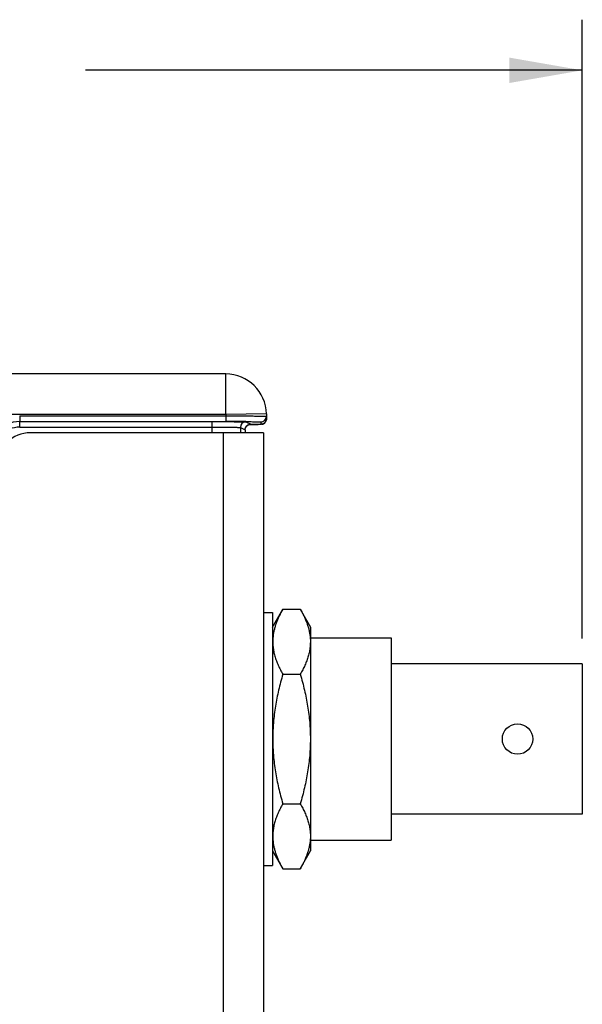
# Model space of a CAD drawing. Header units: inches. Extents: x 0 to 22, y 0 to 17.
# Tile 5 of 23: x 9.3 to 10.7, y 7.7 to 10.1. Entities that reach past the tile are written whole.
import ezdxf

# ---------------------------------------------------------------- set-up
doc = ezdxf.new("R2010")
doc.units = ezdxf.units.IN
doc.header["$LTSCALE"] = 1.21
doc.header["$MEASUREMENT"] = 0
doc.layers.get('0').update_dxf_attribs({"linetype": 'CONTINUOUS'})
doc.layers.add('DIMENSIONS', color=7, linetype='CONTINUOUS')
doc.styles.get("Standard").update_dxf_attribs({"font": 'txt', "width": 0.8})
doc.dimstyles.new('DIMSTYLE_1', dxfattribs={"dimtxt": 0.125, "dimasz": 0.18, "dimexe": 0.125, "dimexo": 0.0625, "dimgap": 0.0625, "dimtad": 0, "dimtih": 1, "dimtoh": 1, "dimzin": 4, "dimdsep": 46, "dimtxsty": 'STANDARD', "dimblk": '_FILLED', "dimblk1": '_FILLED', "dimblk2": '_FILLED', "dimcen": 0.09, "dimadec": 0, "dimazin": 0, "dimtp": 0.001, "dimtm": 0.001, "dimtfac": 1, "dimtofl": 0, "dimtmove": 0, "dimatfit": 3, "dimldrblk": '_FILLED', "dimfxl": 1, "dimtolj": 1, "dimtzin": 4, "dimarcsym": 0})

# ---------------------------------------------------------------- blocks, each defined once
blk = doc.blocks.new('_FILLED')
at = {"color": 0, "linetype": 'BYBLOCK'}
blk.add_solid([(0, 0), (-1, 0.174), (-1, -0.174)], dxfattribs=at)
blk = doc.blocks.new('*D11')
at = {"layer": 'DIMENSIONS', "color": 2, "linetype": 'CONTINUOUS'}
for p, q in [((6.9971, 7.1277), (6.9971, 10.1243)), ((10.7001, 8.5959), (10.7001, 10.1243)), ((6.9971, 9.9993), (8.2236, 9.9993)), ((10.7001, 9.9993), (9.4736, 9.9993))]:
    blk.add_line(p, q, dxfattribs=at)
at = {"layer": 'DIMENSIONS', "color": 2, "linetype": 'CONTINUOUS', "xscale": 0.18, "yscale": 0.18, "zscale": 0.18, "rotation": 180}
blk.add_blockref('_FILLED', (6.9971, 9.9993), dxfattribs=at)
at = {"layer": 'DIMENSIONS', "color": 2, "linetype": 'CONTINUOUS', "xscale": 0.18, "yscale": 0.18, "zscale": 0.18}
blk.add_blockref('_FILLED', (10.7001, 9.9993), dxfattribs=at)
at = {"layer": 'DIMENSIONS', "color": 2, "linetype": 'CONTINUOUS', "insert": (8.8486, 10.0618), "char_height": 0.125, "width": 1.125, "attachment_point": 2, "line_spacing_factor": 0.9}
blk.add_mtext('3.70{\\Ftxt.shx;\\W1.000000;\\H0.125000; }[94.1]', dxfattribs=at)

msp = doc.modelspace()

# ---------------------------------------------------------------- linework, layer by layer
at = {"color": 7, "linetype": 'CONTINUOUS'}
for p, q in [((9.8198, 9.2493), (9.166, 9.2493)), ((9.8198, 9.1493), (9.8198, 9.2493)), ((9.8198, 9.1493), (9.1467, 9.1493)), ((9.3107, 9.1455), (9.3107, 9.1317)), ((9.3107, 9.1455), (9.8199, 9.1455)), ((9.9198, 9.1511), (9.8198, 9.1493)), ((9.8198, 9.1493), (9.8199, 9.1455)), ((9.8199, 9.1455), (9.8199, 9.1317)), ((9.9198, 9.1511), (9.92, 9.1389)), ((9.3107, 9.1317), (9.8199, 9.1317)), ((9.3108, 9.1179), (9.3108, 9.1317)), ((9.7857, 9.1043), (9.7857, 9.1317)), ((9.8694, 9.131), (9.8811, 9.1251)), ((9.8695, 9.1316), (9.8707, 9.1316)), ((9.8766, 9.1243), (9.8887, 9.1244)), ((9.8796, 9.1243), (9.8768, 9.1243)), ((9.8811, 9.1251), (9.8793, 9.1249)), ((9.881, 9.1243), (9.8796, 9.1243)), ((9.8887, 9.1244), (9.8962, 9.1245)), ((9.8962, 9.1245), (9.9, 9.1246)), ((9.9061, 9.131), (9.9062, 9.1249)), ((9.3108, 9.1179), (9.7857, 9.1179)), ((9.8557, 9.1172), (9.8557, 9.1043)), ((9.8557, 9.1172), (9.8674, 9.1113)), ((9.8674, 9.1113), (9.8674, 9.1043)), ((9.8674, 9.1113), (9.8674, 9.1113)), ((9.9131, 8.6603), (9.9351, 8.6603)), ((9.9351, 8.6243), (9.9604, 8.6682)), ((9.9351, 8.6603), (9.9351, 8.0353)), ((9.9604, 8.6682), (10.0037, 8.6682)), ((10.0037, 8.6682), (10.0291, 8.6243)), ((10.0291, 8.6243), (10.0291, 8.0713)), ((10.0291, 8.5978), (10.2281, 8.5977)), ((10.2281, 8.5977), (10.228, 8.0977)), ((10.7001, 8.5334), (10.2281, 8.5335)), ((10.7001, 8.5334), (10.7, 8.1619)), ((9.9604, 8.508), (10.0037, 8.508)), ((9.9604, 8.1876), (10.0037, 8.1876)), ((10.7, 8.1619), (10.228, 8.162)), ((10.0291, 8.0978), (10.228, 8.0977)), ((9.9351, 8.0713), (9.9604, 8.0273)), ((10.0037, 8.0273), (10.0291, 8.0713)), ((9.9131, 8.0353), (9.9351, 8.0353)), ((9.9604, 8.0273), (10.0037, 8.0273))]:
    msp.add_line(p, q, dxfattribs=at)
at = {"color": 3, "linetype": 'CONTINUOUS'}
for p, q in [((9.9131, 9.1043), (9.3371, 9.1043)), ((9.8131, 9.1043), (9.8131, 5.9253)), ((9.9131, 9.1043), (9.9131, 5.9253))]:
    msp.add_line(p, q, dxfattribs=at)
at = {"color": 7, "linetype": 'CONTINUOUS'}
for points in [[(9.8674, 9.1113), (9.8674, 9.1128), (9.8683, 9.1162), (9.8698, 9.1191), (9.8719, 9.1215), (9.8742, 9.1232), (9.8766, 9.1243)], [(9.8766, 9.1243), (9.8784, 9.1248), (9.8794, 9.125), (9.8796, 9.125)], [(9.9088, 9.1251), (9.911, 9.1257), (9.9136, 9.127)], [(9.9136, 9.127), (9.9162, 9.1292), (9.9184, 9.1323), (9.9198, 9.1362), (9.92, 9.1389)]]:
    msp.add_lwpolyline(points, dxfattribs=at)
msp.add_circle((10.5401, 8.3477), 0.0375, dxfattribs=at)
for centre, radius, start, end in [((9.8198, 9.1493), 0.1, 1, 90), ((9.9061, 9.1448), 0.0138, 269.999, 0.9989), ((9.3108, 9.0517), 0.08, 89.9983, 179.9971), ((9.8206, 0.4176), 8.7142, 89.67859, 90.00489), ((9.8694, 9.1172), 0.0138, 90.014, 179.993), ((9.8812, 9.1113), 0.0139, 137.5058, 155.0697), ((9.8811, 9.1114), 0.0137, 133.8316, 137.4644), ((9.8812, 9.1112), 0.0139, 114.4638, 133.7693), ((9.8811, 9.1115), 0.0136, 111.1816, 114.3852), ((9.9063, 9.1385), 0.0136, 291.9818, 294.1121), ((9.9061, 9.1387), 0.0139, 315.9552, 335.8572), ((9.9063, 9.1386), 0.0137, 335.9462, 342.0935), ((9.3108, 9.0517), 0.0662, 89.9953, 179.9978), ((9.881, 9.1114), 0.0136, 155.131, 158.4595), ((10.0592, 8.5879), 0.1235, 173.3532, 175.4018), ((10.0589, 8.1076), 0.1232, 184.5958, 186.6469)]:
    msp.add_arc(centre, radius, start, end, dxfattribs=at)
at = {"color": 3, "linetype": 'CONTINUOUS'}
msp.add_arc((9.3371, 9.0243), 0.08, 90, 180, dxfattribs=at)
at = {"color": 7, "linetype": 'CONTINUOUS'}
for points, knots in [([(9.8199, 9.1455), (9.8264, 9.1455), (9.8391, 9.1456), (9.8577, 9.1456), (9.8723, 9.1455), (9.8831, 9.1455), (9.8904, 9.1455), (9.8969, 9.1454), (9.9028, 9.1454), (9.9078, 9.1453), (9.912, 9.1453), (9.9149, 9.1452), (9.9168, 9.1452), (9.9179, 9.1452), (9.9187, 9.1451), (9.9194, 9.1451), (9.9196, 9.145), (9.9199, 9.145), (9.9199, 9.145)], [0, 0, 0, 0, 0.194983, 0.382528, 0.555407, 0.634234, 0.706957, 0.772868, 0.831336, 0.881796, 0.92376, 0.956828, 0.969924, 0.980684, 0.989083, 0.995104, 0.998736, 1, 1, 1, 1]), ([(9.82, 9.1316), (9.8234, 9.1316), (9.8301, 9.1316), (9.8396, 9.1315), (9.848, 9.1314), (9.8551, 9.1314), (9.8603, 9.1313), (9.8636, 9.1312), (9.8656, 9.1312), (9.8671, 9.1311), (9.8683, 9.1311), (9.869, 9.131), (9.8693, 9.131), (9.8694, 9.131)], [0, 0, 0, 0, 0.210873, 0.403703, 0.574627, 0.720219, 0.837571, 0.884902, 0.924343, 0.955701, 0.978821, 0.993599, 1, 1, 1, 1]), ([(9.8707, 9.1316), (9.8733, 9.1316), (9.8783, 9.1315), (9.8852, 9.1315), (9.8913, 9.1314), (9.8964, 9.1313), (9.9, 9.1313), (9.9023, 9.1312), (9.9037, 9.1312), (9.9047, 9.1311), (9.9055, 9.1311), (9.9058, 9.131), (9.9061, 9.131), (9.9061, 9.131)], [0, 0, 0, 0, 0.220759, 0.418672, 0.591005, 0.735376, 0.849791, 0.895257, 0.932681, 0.961936, 0.982927, 0.995598, 1, 1, 1, 1]), ([(9.9062, 9.1249), (9.9062, 9.1248), (9.906, 9.1248), (9.9058, 9.1248), (9.9052, 9.1248), (9.9045, 9.1247), (9.9036, 9.1247), (9.9019, 9.1246), (9.8994, 9.1246), (9.8958, 9.1245), (9.8915, 9.1245), (9.8864, 9.1244), (9.8829, 9.1244), (9.881, 9.1243)], [0, 0, 0, 0, 0.004336, 0.016713, 0.037238, 0.065877, 0.102576, 0.147248, 0.26007, 0.403268, 0.575477, 0.77503, 1, 1, 1, 1]), ([(9.7857, 9.1179), (9.7902, 9.1179), (9.799, 9.1179), (9.8118, 9.1178), (9.8237, 9.1178), (9.8341, 9.1177), (9.8417, 9.1176), (9.8468, 9.1175), (9.8498, 9.1175), (9.8522, 9.1174), (9.8539, 9.1174), (9.855, 9.1172), (9.8555, 9.1173), (9.8557, 9.1172)], [0, 0, 0, 0, 0.192887, 0.378577, 0.550072, 0.700902, 0.825384, 0.876235, 0.918832, 0.952774, 0.977747, 0.993526, 1, 1, 1, 1]), ([(9.9604, 8.6682), (9.9574, 8.6629), (9.9531, 8.6548), (9.948, 8.6438), (9.9447, 8.6356), (9.9418, 8.6273), (9.9395, 8.619), (9.9377, 8.6106), (9.9368, 8.605), (9.9365, 8.6022)], [0, 0, 0, 0, 0.260115, 0.387493, 0.513074, 0.636936, 0.759219, 0.880142, 1, 1, 1, 1]), ([(10.0037, 8.6682), (10.0054, 8.6654), (10.0085, 8.6596), (10.0129, 8.651), (10.0168, 8.6422), (10.0203, 8.6334), (10.0232, 8.6246), (10.0255, 8.6157), (10.0272, 8.6067), (10.0279, 8.6008), (10.0281, 8.5978)], [0, 0, 0, 0, 0.131278, 0.26065, 0.388085, 0.513612, 0.637335, 0.759438, 0.880203, 1, 1, 1, 1]), ([(9.936, 8.5978), (9.9359, 8.5959), (9.9357, 8.5921), (9.9356, 8.5845), (9.9361, 8.5769), (9.9371, 8.5693), (9.9381, 8.5637), (9.9393, 8.558), (9.9414, 8.5505), (9.9445, 8.541), (9.949, 8.5299), (9.9544, 8.5188), (9.9584, 8.5116), (9.9604, 8.508)], [0, 0, 0, 0, 0.060257, 0.120443, 0.240972, 0.301543, 0.362427, 0.423702, 0.485436, 0.610467, 0.737842, 0.867691, 1, 1, 1, 1]), ([(10.0281, 8.5977), (10.0283, 8.5958), (10.0285, 8.592), (10.0285, 8.5844), (10.0281, 8.5768), (10.0271, 8.5693), (10.0261, 8.5636), (10.0248, 8.558), (10.0228, 8.5504), (10.0197, 8.541), (10.0151, 8.5299), (10.0098, 8.5188), (10.0058, 8.5116), (10.0037, 8.508)], [0, 0, 0, 0, 0.060254, 0.120437, 0.240966, 0.301537, 0.362423, 0.4237, 0.485435, 0.610469, 0.737846, 0.867694, 1, 1, 1, 1]), ([(9.9604, 8.508), (9.9567, 8.495), (9.9515, 8.4753), (9.9458, 8.4488), (9.9422, 8.4288), (9.9393, 8.4086), (9.9376, 8.3918), (9.9366, 8.3783), (9.9359, 8.3647), (9.9357, 8.3545), (9.9357, 8.3478)], [0, 0, 0, 0, 0.249974, 0.374973, 0.499975, 0.624977, 0.749982, 0.812488, 0.874994, 1, 1, 1, 1]), ([(10.0037, 8.508), (10.0075, 8.495), (10.0126, 8.4753), (10.0183, 8.4488), (10.0219, 8.4288), (10.0248, 8.4086), (10.0266, 8.3918), (10.0276, 8.3783), (10.0283, 8.3647), (10.0286, 8.3478), (10.0283, 8.3308), (10.0276, 8.3173), (10.0266, 8.3038), (10.0248, 8.2869), (10.0219, 8.2668), (10.0183, 8.2468), (10.0126, 8.2203), (10.0075, 8.2006), (10.0037, 8.1876)], [0, 0, 0, 0, 0.124987, 0.187487, 0.249987, 0.312489, 0.374991, 0.406244, 0.437497, 0.5, 0.562503, 0.593756, 0.625009, 0.687511, 0.750013, 0.812513, 0.875013, 1, 1, 1, 1]), ([(9.9357, 8.3478), (9.9357, 8.341), (9.9359, 8.3308), (9.9366, 8.3173), (9.9376, 8.3038), (9.9393, 8.2869), (9.9422, 8.2668), (9.9458, 8.2468), (9.9515, 8.2203), (9.9567, 8.2006), (9.9604, 8.1876)], [0, 0, 0, 0, 0.125006, 0.187512, 0.250018, 0.375023, 0.500025, 0.625027, 0.750026, 1, 1, 1, 1]), ([(9.9604, 8.1876), (9.9584, 8.1839), (9.9544, 8.1767), (9.949, 8.1656), (9.9445, 8.1545), (9.9414, 8.1451), (9.9393, 8.1375), (9.9381, 8.1319), (9.9371, 8.1262), (9.9361, 8.1186), (9.9356, 8.111), (9.9357, 8.1034), (9.9359, 8.0997), (9.936, 8.0978)], [0, 0, 0, 0, 0.132309, 0.262158, 0.389533, 0.514564, 0.576298, 0.637573, 0.698457, 0.759028, 0.879557, 0.939743, 1, 1, 1, 1]), ([(10.0037, 8.1876), (10.0058, 8.1839), (10.0098, 8.1767), (10.0151, 8.1656), (10.0197, 8.1545), (10.0228, 8.1451), (10.0248, 8.1375), (10.0261, 8.1319), (10.0271, 8.1262), (10.0281, 8.1186), (10.0286, 8.111), (10.0285, 8.1034), (10.0283, 8.0996), (10.0281, 8.0978)], [0, 0, 0, 0, 0.132309, 0.262158, 0.389534, 0.514564, 0.576298, 0.637573, 0.698456, 0.759027, 0.879556, 0.939742, 1, 1, 1, 1]), ([(9.9365, 8.0934), (9.9368, 8.0906), (9.9377, 8.0849), (9.9395, 8.0766), (9.9418, 8.0682), (9.9447, 8.06), (9.948, 8.0517), (9.9531, 8.0407), (9.9574, 8.0327), (9.9604, 8.0273)], [0, 0, 0, 0, 0.119858, 0.240781, 0.363064, 0.486926, 0.612506, 0.739885, 1, 1, 1, 1]), ([(10.0281, 8.0978), (10.0279, 8.0948), (10.0272, 8.0888), (10.0255, 8.0798), (10.0231, 8.071), (10.0203, 8.0621), (10.0168, 8.0533), (10.0129, 8.0446), (10.0085, 8.0359), (10.0054, 8.0302), (10.0037, 8.0273)], [0, 0, 0, 0, 0.119797, 0.240563, 0.362667, 0.48639, 0.611917, 0.739353, 0.868724, 1, 1, 1, 1])]:
    msp.add_open_spline(points, degree=3, knots=knots, dxfattribs=at)
for points in [[(9.8762, 9.1242), (9.8777, 9.1248), (9.8794, 9.1251), (9.8811, 9.1251)], [(9.9114, 9.1259), (9.9098, 9.1252), (9.908, 9.1249), (9.9062, 9.1249)], [(9.9161, 9.1291), (9.9149, 9.1278), (9.9134, 9.1268), (9.9119, 9.1261)], [(9.92, 9.1389), (9.92, 9.1374), (9.9198, 9.1358), (9.9193, 9.1344)], [(9.8674, 9.1113), (9.8674, 9.113), (9.8677, 9.1148), (9.8683, 9.1164)], [(10.0281, 8.5978), (10.0281, 8.5977), (10.0281, 8.5977), (10.0281, 8.5977)]]:
    msp.add_open_spline(points, degree=3, dxfattribs=at)

# ---------------------------------------------------------------- dimensions: what is measured, and where the dimension line sits
at = {"layer": 'DIMENSIONS', "color": 2, "linetype": 'CONTINUOUS'}
dim = msp.add_linear_dim(base=(10.7001, 9.9993), p1=(6.9971, 7.0652), p2=(10.7001, 8.5334), dimstyle='DIMSTYLE_1', dxfattribs=at)
dim.commit()
dim.dimension.update_dxf_attribs({"geometry": '*D11', "text_midpoint": (8.8486, 9.9993), "dimtype": 160})

doc.saveas('drawing.dxf')
